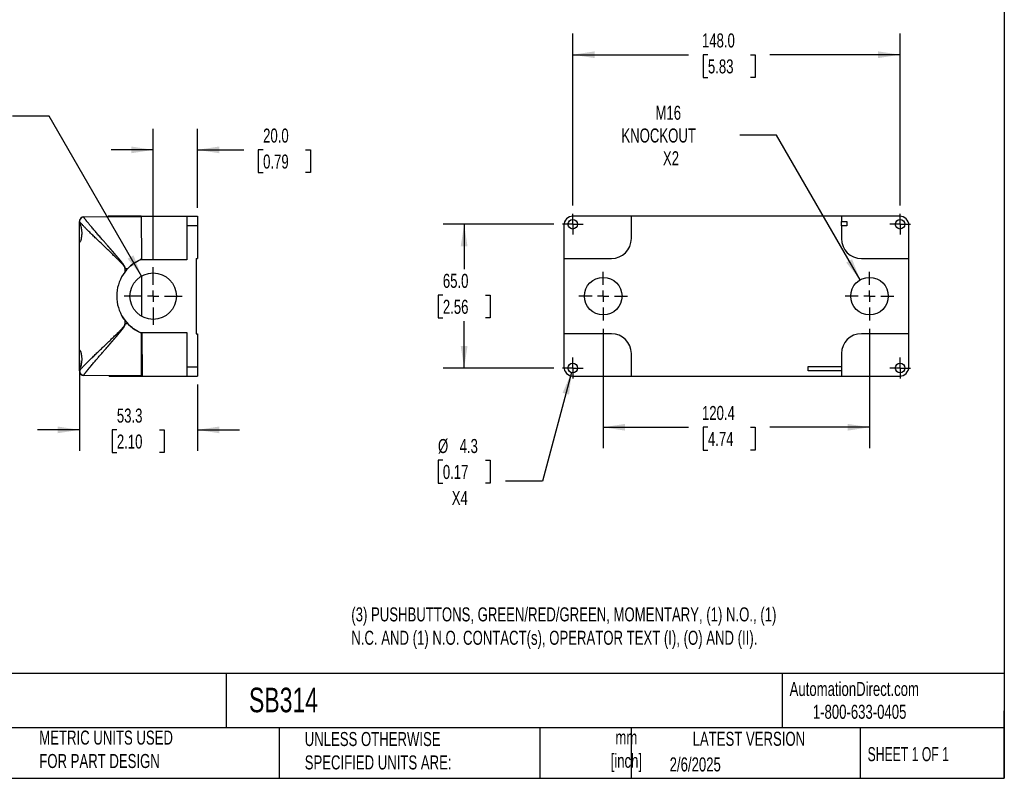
# Model space of a CAD drawing. Header units: millimetres. Extents: x 19 to 819, y 19 to 629.
# Tile 3 of 4: x 374 to 819, y 19 to 362. Entities that reach past the tile are written whole.
import ezdxf

# ---------------------------------------------------------------- set-up
doc = ezdxf.new("R2010")
doc.units = ezdxf.units.MM
doc.header["$LTSCALE"] = 3
doc.linetypes.add('SLD-Center', pattern=[19.05, 15.24, -1.27, 1.27, -1.27])
doc.linetypes.add('SLD-Solid', pattern=[0])
doc.layers.add('CENTER', color=40, linetype='SLD-Center')
doc.layers.add('DIMENSIONS', color=140, linetype='SLD-Solid', lineweight=25)
doc.layers.add('TEXT', color=140, linetype='SLD-Solid', lineweight=25)
doc.styles.add('SLDTEXTSTYLE0', font='TXT', dxfattribs={"width": 0.7})
doc.styles.add('SLDTEXTSTYLE1', font='TXT', dxfattribs={"width": 0.65})
doc.dimstyles.new('SLDDIMSTYLE0', dxfattribs={"dimtxt": 6.474023, "dimasz": 9.906, "dimexe": 0, "dimexo": 0.0625, "dimgap": 1.618506, "dimtad": 0, "dimtih": 1, "dimtoh": 1, "dimrnd": 1e-09, "dimzin": 12, "dimdsep": 46, "dimtxsty": 'SLDTEXTSTYLE0', "dimsah": 1, "dimcen": 0.09, "dimadec": 0, "dimazin": 3, "dimtfac": 1, "dimtofl": 0, "dimtmove": 0, "dimatfit": 3, "dimfxl": 0, "dimfrac": 2, "dimtolj": 1, "dimtzin": 12, "dimarcsym": 0})
doc.dimstyles.new('SLDDIMSTYLE1', dxfattribs={"dimtxt": 6.474023, "dimasz": 9.906, "dimexe": 0, "dimexo": 0.0625, "dimgap": 1.618506, "dimtad": 0, "dimtih": 1, "dimtoh": 1, "dimrnd": 1e-09, "dimzin": 4, "dimdsep": 46, "dimtxsty": 'SLDTEXTSTYLE0', "dimsah": 1, "dimcen": 0.09, "dimadec": 0, "dimazin": 1, "dimtfac": 1, "dimtofl": 0, "dimtmove": 0, "dimatfit": 3, "dimfxl": 0, "dimfrac": 2, "dimtolj": 1, "dimtzin": 12, "dimarcsym": 0})
doc.dimstyles.new('SLDDIMSTYLE3', dxfattribs={"dimtxt": 6.474023, "dimasz": 9.906, "dimexe": 0, "dimexo": 0.0625, "dimgap": 1.618506, "dimtad": 0, "dimtih": 1, "dimtoh": 1, "dimrnd": 1e-09, "dimzin": 12, "dimdsep": 46, "dimtxsty": 'SLDTEXTSTYLE0', "dimsah": 1, "dimcen": 0.09, "dimadec": 0, "dimazin": 3, "dimtfac": 1, "dimtmove": 0, "dimatfit": 0, "dimfxl": 0, "dimfrac": 2, "dimtolj": 1, "dimtzin": 12, "dimarcsym": 0})
doc.dimstyles.new('SLDDIMSTYLE4', dxfattribs={"dimtxt": 6.474023, "dimasz": 9.906, "dimexe": 0, "dimexo": 0.0625, "dimgap": 1.618506, "dimtad": 0, "dimtih": 1, "dimtoh": 1, "dimrnd": 1e-09, "dimzin": 4, "dimdsep": 46, "dimtxsty": 'SLDTEXTSTYLE0', "dimsah": 1, "dimcen": 0.09, "dimadec": 0, "dimazin": 1, "dimtfac": 1, "dimtmove": 0, "dimatfit": 0, "dimfxl": 0, "dimfrac": 2, "dimtolj": 1, "dimtzin": 12, "dimarcsym": 0})
doc.dimstyles.new('SLDDIMSTYLE5', dxfattribs={"dimtxt": 6.474023, "dimasz": 9.906, "dimexe": 0, "dimexo": 0.0625, "dimgap": 1.618506, "dimtad": 0, "dimtih": 1, "dimtoh": 1, "dimrnd": 1e-09, "dimzin": 12, "dimdsep": 46, "dimtxsty": 'SLDTEXTSTYLE0', "dimsah": 1, "dimcen": 0, "dimadec": 0, "dimazin": 3, "dimtfac": 1, "dimtofl": 0, "dimtmove": 0, "dimatfit": 3, "dimfxl": 0, "dimfrac": 2, "dimtolj": 1, "dimtzin": 12, "dimarcsym": 0})
doc.dimstyles.new('SLDDIMSTYLE6', dxfattribs={"dimtxt": 6.474023, "dimasz": 9.906, "dimexe": 0, "dimexo": 0.0625, "dimgap": 1.618506, "dimtad": 0, "dimtih": 1, "dimtoh": 1, "dimrnd": 1e-09, "dimzin": 12, "dimdsep": 46, "dimtxsty": 'SLDTEXTSTYLE0', "dimsah": 1, "dimcen": 0, "dimadec": 0, "dimazin": 3, "dimtfac": 1, "dimtofl": 0, "dimtmove": 0, "dimatfit": 3, "dimfxl": 0, "dimfrac": 2, "dimtolj": 1, "dimtzin": 12, "dimarcsym": 0})

# ---------------------------------------------------------------- blocks, each defined once
blk = doc.blocks.new('_D_5')
at = {"layer": 'DIMENSIONS'}
for p, q in [((401.01, 207.97), (401.01, 167.1)), ((454.31, 197.14), (454.31, 167.1)), ((401.01, 176.62), (381.96, 176.62)), ((417.89, 176.62), (415.72, 176.62)), ((415.72, 176.62), (415.72, 166.33)), ((437.13, 176.62), (439.31, 176.62)), ((439.31, 176.62), (439.31, 166.33)), ((454.31, 176.62), (473.36, 176.62)), ((415.72, 166.33), (417.89, 166.33)), ((439.31, 166.33), (437.13, 166.33))]:
    blk.add_line(p, q, dxfattribs=at)
for points in [[(401.01, 176.62), (391.1, 178.14), (391.1, 175.1)], [(454.31, 176.62), (464.21, 175.1), (464.21, 178.14)]]:
    blk.add_solid(points, dxfattribs=at)
at = {"layer": 'DIMENSIONS', "char_height": 6.35, "attachment_point": 1, "style": 'SLDTEXTSTYLE0'}
for s, insert in [('53.3', (417.89, 186.26)), ('2.10', (417.89, 174.52))]:
    blk.add_mtext(s, dxfattribs=dict(at, insert=insert))
blk = doc.blocks.new('_D_6')
at = {"layer": 'DIMENSIONS'}
for p, q in [((434.31, 253.95), (434.31, 312.77)), ((454.31, 277.06), (454.31, 312.77)), ((434.31, 303.25), (415.26, 303.25)), ((454.31, 303.25), (475.24, 303.25)), ((484.02, 303.25), (481.84, 303.25)), ((481.84, 303.25), (481.84, 292.96)), ((503.25, 303.25), (505.43, 303.25)), ((505.43, 303.25), (505.43, 292.96)), ((481.84, 292.96), (484.02, 292.96)), ((505.43, 292.96), (503.25, 292.96))]:
    blk.add_line(p, q, dxfattribs=at)
for points in [[(434.31, 303.25), (424.4, 304.77), (424.4, 301.72)], [(454.31, 303.25), (464.21, 301.72), (464.21, 304.77)]]:
    blk.add_solid(points, dxfattribs=at)
at = {"layer": 'DIMENSIONS', "char_height": 6.35, "attachment_point": 1, "style": 'SLDTEXTSTYLE0'}
for s, insert in [('20.0', (484.02, 312.88)), ('0.79', (484.02, 301.14))]:
    blk.add_mtext(s, dxfattribs=dict(at, insert=insert))
blk = doc.blocks.new('_D_7')
at = {"layer": 'DIMENSIONS'}
for p, q in [((387.3, 318.52), (370.63, 318.52)), ((429.06, 246.19), (387.3, 318.52))]:
    blk.add_line(p, q, dxfattribs=at)
blk.add_solid([(429.06, 246.19), (425.42, 255.53), (422.78, 254.01)], dxfattribs=at)
at = {"layer": 'DIMENSIONS', "char_height": 6.35, "attachment_point": 1, "style": 'SLDTEXTSTYLE0'}
for s, insert in [('M20-M25', (314.58, 326.71)), ('KNOCKOUT X6', (302.97, 316.42))]:
    blk.add_mtext(s, dxfattribs=dict(at, insert=insert))
blk = doc.blocks.new('SW_CENTERMARKSYMBOL_5')
at = {"layer": 'CENTER', "color": 0}
for p, q in [((0, 5.08), (0, 13.04)), ((-5.08, 0), (-13.04, 0)), ((0, 0), (-2.54, 0)), ((0, 0), (0, 2.54)), ((0, 0), (0, -2.54)), ((0, 0), (2.54, 0)), ((5.08, 0), (13.04, 0)), ((0, -5.08), (0, -13.04))]:
    blk.add_line(p, q, dxfattribs=at)
blk = doc.blocks.new('_D_10')
at = {"layer": 'DIMENSIONS'}
for p, q in [((637.81, 222.25), (637.81, 168.28)), ((758.21, 222.25), (758.21, 168.28)), ((637.81, 177.8), (676.36, 177.8)), ((685.14, 177.8), (682.96, 177.8)), ((682.96, 177.8), (682.96, 167.52)), ((704.37, 177.8), (706.55, 177.8)), ((706.55, 177.8), (706.55, 167.52)), ((758.21, 177.8), (713.15, 177.8)), ((682.96, 167.52), (685.14, 167.52)), ((706.55, 167.52), (704.37, 167.52))]:
    blk.add_line(p, q, dxfattribs=at)
for points in [[(637.81, 177.8), (647.72, 176.28), (647.72, 179.33)], [(758.21, 177.8), (748.3, 179.33), (748.3, 176.28)]]:
    blk.add_solid(points, dxfattribs=at)
at = {"layer": 'DIMENSIONS', "char_height": 6.35, "attachment_point": 1, "style": 'SLDTEXTSTYLE0'}
for s, insert in [('120.4', (682.44, 187.44)), ('4.74', (685.14, 175.7))]:
    blk.add_mtext(s, dxfattribs=dict(at, insert=insert))
blk = doc.blocks.new('_D_11')
at = {"layer": 'DIMENSIONS'}
for p, q in [((615.51, 269.6), (565.38, 269.6)), ((574.91, 269.6), (574.91, 249.3)), ((565.29, 237.56), (563.11, 237.56)), ((563.11, 237.56), (563.11, 227.27)), ((584.53, 237.56), (586.7, 237.56)), ((586.7, 237.56), (586.7, 227.27)), ((563.11, 227.27), (565.29, 227.27)), ((586.7, 227.27), (584.53, 227.27)), ((574.91, 204.6), (574.91, 225.82)), ((615.51, 204.6), (565.38, 204.6))]:
    blk.add_line(p, q, dxfattribs=at)
for points in [[(574.91, 269.6), (573.38, 259.69), (576.43, 259.69)], [(574.91, 204.6), (576.43, 214.51), (573.38, 214.51)]]:
    blk.add_solid(points, dxfattribs=at)
at = {"layer": 'DIMENSIONS', "char_height": 6.35, "attachment_point": 1, "style": 'SLDTEXTSTYLE0'}
for s, insert in [('65.0', (565.29, 247.19)), ('2.56', (565.29, 235.45))]:
    blk.add_mtext(s, dxfattribs=dict(at, insert=insert))
blk = doc.blocks.new('_D_12')
at = {"layer": 'DIMENSIONS'}
for p, q in [((624.01, 278.1), (624.01, 355.8)), ((772.01, 278.1), (772.01, 355.8)), ((624.01, 346.28), (676.36, 346.28)), ((685.14, 346.28), (682.96, 346.28)), ((682.96, 346.28), (682.96, 335.99)), ((704.37, 346.28), (706.55, 346.28)), ((706.55, 346.28), (706.55, 335.99)), ((772.01, 346.28), (713.15, 346.28)), ((682.96, 335.99), (685.14, 335.99)), ((706.55, 335.99), (704.37, 335.99))]:
    blk.add_line(p, q, dxfattribs=at)
for points in [[(624.01, 346.28), (633.92, 344.75), (633.92, 347.8)], [(772.01, 346.28), (762.1, 347.8), (762.1, 344.75)]]:
    blk.add_solid(points, dxfattribs=at)
at = {"layer": 'DIMENSIONS', "char_height": 6.35, "attachment_point": 1, "style": 'SLDTEXTSTYLE0'}
for s, insert in [('148.0', (682.44, 355.91)), ('5.83', (685.14, 344.17))]:
    blk.add_mtext(s, dxfattribs=dict(at, insert=insert))
blk = doc.blocks.new('_D_13')
at = {"layer": 'DIMENSIONS'}
for p, q in [((623.45, 202.52), (610.3, 153.45)), ((565.29, 162.85), (563.11, 162.85)), ((563.11, 162.85), (563.11, 152.56)), ((584.53, 162.85), (586.7, 162.85)), ((586.7, 162.85), (586.7, 152.56)), ((563.11, 152.56), (565.29, 152.56)), ((586.7, 152.56), (584.53, 152.56)), ((610.3, 153.45), (593.64, 153.45))]:
    blk.add_line(p, q, dxfattribs=at)
blk.add_solid([(623.45, 202.52), (619.42, 193.35), (622.36, 192.56)], dxfattribs=at)
at = {"layer": 'DIMENSIONS', "char_height": 6.35, "attachment_point": 1, "style": 'SLDTEXTSTYLE0'}
for s, insert in [('%%c', (563.09, 172.49)), ('4.3', (572.87, 172.49)), ('0.17', (565.29, 160.75)), ('X4', (569.31, 149.01))]:
    blk.add_mtext(s, dxfattribs=dict(at, insert=insert))
blk = doc.blocks.new('_D_14')
at = {"layer": 'DIMENSIONS'}
for p, q in [((716.19, 309.88), (699.52, 309.88)), ((753.96, 244.46), (716.19, 309.88))]:
    blk.add_line(p, q, dxfattribs=at)
blk.add_solid([(753.96, 244.46), (750.33, 253.8), (747.69, 252.28)], dxfattribs=at)
at = {"layer": 'DIMENSIONS', "char_height": 6.35, "attachment_point": 1, "style": 'SLDTEXTSTYLE0'}
for s, insert in [('M16', (661.43, 323.21)), ('KNOCKOUT', (646.02, 312.92)), ('X2', (664.8, 302.63))]:
    blk.add_mtext(s, dxfattribs=dict(at, insert=insert))
blk = doc.blocks.new('SW_CENTERMARKSYMBOL_8')
at = {"layer": 'CENTER', "color": 0}
for p, q in [((0, 5.08), (0, 11.04)), ((-5.08, 0), (-11.04, 0)), ((0, 0), (-2.54, 0)), ((0, 0), (0, 2.54)), ((0, 0), (0, -2.54)), ((0, 0), (2.54, 0)), ((5.08, 0), (11.04, 0)), ((0, -5.08), (0, -11.04))]:
    blk.add_line(p, q, dxfattribs=at)
blk = doc.blocks.new('SW_CENTERMARKSYMBOL_9')
at = {"layer": 'CENTER', "color": 0}
for p, q in [((0, 5.08), (0, 11.04)), ((-5.08, 0), (-11.04, 0)), ((0, 0), (-2.54, 0)), ((0, 0), (0, 2.54)), ((0, 0), (0, -2.54)), ((0, 0), (2.54, 0)), ((5.08, 0), (11.04, 0)), ((0, -5.08), (0, -11.04))]:
    blk.add_line(p, q, dxfattribs=at)
blk = doc.blocks.new('SW_CENTERMARKSYMBOL_10')
at = {"layer": 'CENTER', "color": 0}
for p, q in [((0, 2.54), (0, 4.69)), ((-2.54, 0), (-4.69, 0)), ((0, 0), (-2.54, 0)), ((0, 0), (0, 2.54)), ((0, 0), (0, -2.54)), ((0, 0), (2.54, 0)), ((2.54, 0), (4.69, 0)), ((0, -2.54), (0, -4.69))]:
    blk.add_line(p, q, dxfattribs=at)
blk = doc.blocks.new('SW_CENTERMARKSYMBOL_11')
at = {"layer": 'CENTER', "color": 0}
for p, q in [((0, 2.54), (0, 4.69)), ((-2.54, 0), (-4.69, 0)), ((0, 0), (-2.54, 0)), ((0, 0), (0, 2.54)), ((0, 0), (0, -2.54)), ((0, 0), (2.54, 0)), ((2.54, 0), (4.69, 0)), ((0, -2.54), (0, -4.69))]:
    blk.add_line(p, q, dxfattribs=at)
blk = doc.blocks.new('SW_CENTERMARKSYMBOL_12')
at = {"layer": 'CENTER', "color": 0}
for p, q in [((0, 2.54), (0, 4.69)), ((-2.54, 0), (-4.69, 0)), ((0, 0), (-2.54, 0)), ((0, 0), (0, 2.54)), ((0, 0), (0, -2.54)), ((0, 0), (2.54, 0)), ((2.54, 0), (4.69, 0)), ((0, -2.54), (0, -4.69))]:
    blk.add_line(p, q, dxfattribs=at)
blk = doc.blocks.new('SW_CENTERMARKSYMBOL_13')
at = {"layer": 'CENTER', "color": 0}
for p, q in [((0, 2.54), (0, 4.69)), ((-2.54, 0), (-4.69, 0)), ((0, 0), (-2.54, 0)), ((0, 0), (0, 2.54)), ((0, 0), (0, -2.54)), ((0, 0), (2.54, 0)), ((2.54, 0), (4.69, 0)), ((0, -2.54), (0, -4.69))]:
    blk.add_line(p, q, dxfattribs=at)

msp = doc.modelspace()

# ---------------------------------------------------------------- linework, layer by layer
for p, q in [((402.995, 272.948), (428.87, 273.098)), ((402.995, 272.89), (402.995, 272.948)), ((428.417, 273.096), (428.416, 273.219)), ((428.869, 273.219), (449.506, 273.219)), ((428.869, 273.219), (428.984, 253.538)), ((449.506, 273.246), (449.506, 269.046)), ((449.506, 273.246), (454.306, 273.246)), ((454.306, 273.246), (454.306, 269.046)), ((650.51, 273.246), (624.21, 273.246)), ((650.51, 263.099), (650.51, 273.246)), ((745.51, 273.244), (650.51, 273.244)), ((771.81, 273.246), (745.51, 273.246)), ((745.51, 273.246), (745.51, 270.849)), ((401.006, 268.785), (401.006, 270.895)), ((401.006, 262.414), (401.006, 268.785)), ((449.506, 269.046), (454.306, 269.046)), ((449.506, 269.046), (449.506, 253.538)), ((454.306, 269.046), (454.306, 254.099)), ((620.01, 269.046), (620.01, 254.099)), ((745.51, 270.849), (748.01, 270.849)), ((745.51, 268.849), (745.51, 270.849)), ((745.51, 268.849), (745.51, 263.099)), ((748.01, 268.849), (745.51, 268.849)), ((748.01, 270.849), (748.01, 268.849)), ((776.01, 254.099), (776.01, 269.046)), ((401.006, 211.785), (401.006, 262.414)), ((453.806, 254.099), (454.306, 254.099)), ((453.806, 254.099), (453.806, 220.099)), ((620.01, 254.099), (641.51, 254.099)), ((620.01, 254.099), (620.01, 220.099)), ((754.51, 254.099), (776.01, 254.099)), ((776.01, 220.099), (776.01, 254.099)), ((421.573, 248.117), (421.573, 249.599)), ((421.691, 249.599), (421.573, 249.599)), ((421.691, 249.599), (422.855, 249.599)), ((421.691, 248.269), (421.691, 249.599)), ((449.506, 253.538), (428.473, 253.538)), ((429.006, 246.163), (429.006, 228.035)), ((421.573, 224.599), (421.573, 226.081)), ((421.573, 224.599), (421.691, 224.599)), ((421.691, 224.599), (421.691, 225.93)), ((422.855, 224.599), (421.691, 224.599)), ((428.473, 220.661), (449.506, 220.661)), ((429.006, 219.839), (429.006, 220.661)), ((429.006, 201.099), (429.006, 219.839)), ((429.175, 220.661), (429.289, 200.98)), ((449.506, 220.661), (449.506, 205.152)), ((453.806, 220.099), (454.306, 220.099)), ((454.306, 220.099), (454.306, 205.152)), ((620.01, 220.099), (620.01, 205.152)), ((641.51, 220.099), (620.01, 220.099)), ((776.01, 220.099), (754.51, 220.099)), ((776.01, 205.152), (776.01, 220.099)), ((429.208, 214.954), (429.006, 214.442)), ((401.006, 205.414), (401.006, 211.785)), ((650.51, 200.952), (650.51, 211.099)), ((745.51, 211.099), (745.51, 200.952)), ((401.006, 203.303), (401.006, 205.414)), ((449.506, 205.152), (449.506, 200.952)), ((449.506, 205.152), (454.306, 205.152)), ((454.306, 205.152), (454.306, 200.952)), ((730.513, 205.346), (745.51, 205.346)), ((730.513, 203.352), (730.513, 205.346)), ((401.006, 203.303), (401.082, 202.925)), ((401.161, 203.605), (401.046, 202.917)), ((401.105, 203.269), (401.063, 203.019)), ((402.995, 201.251), (402.995, 201.308)), ((429.006, 201.099), (402.995, 201.251)), ((414.426, 200.98), (414.424, 201.184)), ((428.836, 200.98), (428.836, 201.1)), ((429.289, 200.98), (449.506, 200.98)), ((449.506, 200.952), (454.306, 200.952)), ((624.21, 200.952), (650.51, 200.952)), ((650.51, 200.955), (745.51, 200.955)), ((745.51, 203.352), (730.513, 203.352)), ((745.51, 200.952), (771.81, 200.952))]:
    msp.add_line(p, q)
for centre, radius in [((624.01, 269.599), 2.15), ((772.01, 269.599), 2.15), ((434.306, 237.099), 10.5), ((637.81, 237.099), 8.5), ((758.21, 237.099), 8.5), ((624.01, 204.599), 2.15), ((772.01, 204.599), 2.15)]:
    msp.add_circle(centre, radius)
for centre, radius, start, end in [((403.006, 270.948), 2, 90.33333, 180), ((641.51, 263.099), 9, 270, 0), ((754.51, 263.099), 9, 180, 270), ((435.806, 237.099), 18, 114.04208, 245.95792), ((641.51, 211.099), 9, 0, 90), ((754.51, 211.099), 9, 90, 180), ((403.006, 203.251), 2, 180, 269.66667)]:
    msp.add_arc(centre, radius, start, end)
for centre, major_axis, start_param, end_param in [((624.21, 269.046), (0, -4.2), 3.1415927, 4.712389), ((771.81, 269.046), (0, 4.2), 4.712389, 6.2831853), ((624.21, 205.152), (0, 4.2), 1.5707963, 3.1415927), ((771.81, 205.152), (0, -4.2), 0, 1.5707963)]:
    msp.add_ellipse(centre, major_axis=major_axis, ratio=0.9999831, start_param=start_param, end_param=end_param)
for points, knots in [([(402.995, 272.89), (402.548, 272.888), (401.505, 272.52), (401.006, 271.49), (401.006, 270.895)], [0, 0, 0, 0, 0.4285714, 1, 1, 1, 1]), ([(421.691, 249.599), (421.69, 249.638), (421.689, 249.715), (421.674, 249.83), (421.653, 249.944), (421.625, 250.055), (421.59, 250.165), (421.55, 250.273), (421.506, 250.379), (421.458, 250.483), (421.407, 250.585), (421.353, 250.685), (421.296, 250.783), (421.238, 250.881), (421.178, 250.977), (421.117, 251.072), (421.055, 251.166), (420.992, 251.26), (420.928, 251.352), (420.864, 251.444), (420.798, 251.536), (420.732, 251.626), (420.665, 251.717), (420.598, 251.806), (420.53, 251.896), (420.462, 251.985), (420.394, 252.073), (420.325, 252.161), (420.256, 252.249), (420.187, 252.337), (420.117, 252.425), (420.048, 252.512), (419.978, 252.599), (419.908, 252.686), (419.838, 252.773), (419.768, 252.859), (419.697, 252.946), (419.627, 253.032), (419.556, 253.118), (419.485, 253.203), (419.414, 253.289), (419.343, 253.375), (419.272, 253.46), (419.201, 253.545), (419.13, 253.63), (419.058, 253.715), (418.987, 253.8), (418.916, 253.885), (418.844, 253.97), (418.773, 254.054), (418.701, 254.139), (418.63, 254.223), (418.558, 254.307), (418.486, 254.392), (418.415, 254.476), (418.343, 254.56), (418.272, 254.644), (418.2, 254.728), (418.129, 254.812), (418.057, 254.896), (417.986, 254.98), (417.914, 255.064), (417.843, 255.147), (417.771, 255.231), (417.7, 255.315), (417.629, 255.398), (417.557, 255.482), (417.486, 255.565), (417.414, 255.648), (417.343, 255.732), (417.272, 255.815), (417.2, 255.898), (417.129, 255.981), (417.058, 256.064), (416.987, 256.147), (416.916, 256.23), (416.844, 256.313), (416.773, 256.396), (416.702, 256.478), (416.631, 256.561), (416.56, 256.643), (416.489, 256.726), (416.418, 256.808), (416.347, 256.891), (416.276, 256.973), (416.205, 257.055), (416.134, 257.137), (416.064, 257.219), (415.993, 257.301), (415.922, 257.383), (415.851, 257.465), (415.781, 257.546), (415.71, 257.628), (415.64, 257.71), (415.569, 257.791), (415.499, 257.872), (415.428, 257.954), (415.358, 258.035), (415.288, 258.116), (415.217, 258.197), (415.147, 258.278), (415.077, 258.359), (415.007, 258.44), (414.937, 258.521), (414.867, 258.602), (414.797, 258.682), (414.727, 258.763), (414.657, 258.843), (414.587, 258.923), (414.517, 259.004), (414.448, 259.084), (414.378, 259.164), (414.309, 259.244), (414.239, 259.324), (414.17, 259.404), (414.1, 259.484), (414.031, 259.563), (413.962, 259.643), (413.893, 259.722), (413.824, 259.802), (413.435, 260.248), (412.732, 261.055), (411.865, 262.054), (410.883, 263.185), (409.791, 264.445), (408.459, 265.993), (407.384, 267.255), (406.558, 268.233), (405.987, 268.915), (405.477, 269.528), (405.069, 270.024), (404.741, 270.425), (404.478, 270.752), (404.232, 271.06), (404.006, 271.348), (403.8, 271.615), (403.615, 271.861), (403.453, 272.083), (403.315, 272.281), (403.2, 272.455), (403.109, 272.605), (403.044, 272.728), (403.003, 272.826), (402.997, 272.869), (402.995, 272.89)], [0, 0, 0, 0, 0.0028574, 0.0057044, 0.0085483, 0.0113923, 0.0142356, 0.0170742, 0.0199021, 0.0227188, 0.0255278, 0.0283315, 0.0311313, 0.0339277, 0.0367204, 0.0395091, 0.0422942, 0.0450763, 0.0478559, 0.0506334, 0.0534091, 0.0561832, 0.0589561, 0.0617278, 0.0644985, 0.0672683, 0.0700373, 0.0728055, 0.0755729, 0.0783396, 0.0811056, 0.083871, 0.0866358, 0.0894001, 0.0921638, 0.0949272, 0.0976901, 0.1004526, 0.1032148, 0.1059767, 0.1087383, 0.1114996, 0.1142607, 0.1170216, 0.1197823, 0.1225428, 0.1253033, 0.1280636, 0.1308238, 0.1335839, 0.136344, 0.139104, 0.141864, 0.144624, 0.147384, 0.150144, 0.152904, 0.1556639, 0.1584239, 0.1611838, 0.1639438, 0.1667037, 0.1694637, 0.1722236, 0.1749835, 0.1777434, 0.1805033, 0.1832632, 0.1860231, 0.1887829, 0.1915428, 0.1943027, 0.1970626, 0.1998224, 0.2025823, 0.2053422, 0.2081021, 0.210862, 0.2136219, 0.2163818, 0.2191417, 0.2219017, 0.2246616, 0.2274216, 0.2301817, 0.2329417, 0.2357018, 0.2384619, 0.2412221, 0.2439823, 0.2467426, 0.2495029, 0.2522632, 0.2550237, 0.2577842, 0.2605447, 0.2633054, 0.2660661, 0.2688269, 0.2715878, 0.2743488, 0.2771099, 0.2798711, 0.2826325, 0.2853939, 0.2881555, 0.2909172, 0.2936791, 0.2964411, 0.2992032, 0.3019656, 0.3047281, 0.3074907, 0.3102536, 0.3130166, 0.3157799, 0.3185433, 0.321307, 0.3240709, 0.326835, 0.3295994, 0.3707641, 0.4120206, 0.4371288, 0.4948213, 0.5539165, 0.6195126, 0.6531841, 0.6853399, 0.7160074, 0.745186, 0.7646656, 0.7841719, 0.8036997, 0.8232467, 0.8428138, 0.8624055, 0.8820227, 0.9016594, 0.9213101, 0.9409708, 0.9606392, 0.980315, 1, 1, 1, 1]), ([(414.006, 273.012), (414.006, 273.012), (414.006, 273.047), (414.006, 273.126), (414.006, 273.171), (414.006, 273.219)], [0, 0, 0, 0, 0.5, 0.5, 1, 1, 1, 1]), ([(428.416, 273.219), (427.374, 273.219), (426.367, 273.219), (424.424, 273.219), (423.496, 273.219), (422.177, 273.219), (421.749, 273.219), (420.924, 273.219), (420.526, 273.219), (419.758, 273.219), (419.389, 273.219), (418.684, 273.219), (418.348, 273.219), (417.391, 273.219), (416.819, 273.219), (415.83, 273.219), (415.409, 273.219), (414.729, 273.219), (414.468, 273.219), (414.113, 273.219), (414.018, 273.219), (414.006, 273.219)], [0, 0, 0, 0, 0.125, 0.125, 0.25, 0.25, 0.3125, 0.3125, 0.375, 0.375, 0.4375, 0.4375, 0.5, 0.5, 0.625, 0.625, 0.75, 0.75, 0.875, 0.875, 1, 1, 1, 1]), ([(428.869, 273.219), (428.816, 273.219), (428.75, 273.219), (428.595, 273.219), (428.51, 273.219), (428.416, 273.219)], [0, 0, 0, 0, 0.5, 0.5, 1, 1, 1, 1]), ([(421.573, 249.599), (421.572, 249.63), (421.57, 249.691), (421.558, 249.784), (421.539, 249.879), (421.512, 249.976), (421.478, 250.075), (421.414, 250.228), (421.302, 250.439), (421.087, 250.764), (420.767, 251.171), (420.339, 251.658), (419.835, 252.194), (419.26, 252.784), (418.566, 253.475), (417.76, 254.265), (416.59, 255.404), (414.484, 257.438), (411.625, 260.166), (408.921, 262.753), (406.979, 264.632), (405.573, 266.004), (404.314, 267.242), (403.185, 268.372), (402.261, 269.328), (401.721, 269.916), (401.441, 270.24), (401.307, 270.403), (401.197, 270.544), (401.112, 270.664), (401.051, 270.763), (401.013, 270.842), (401.009, 270.878), (401.006, 270.895)], [0, 0, 0, 0, 0.0022416, 0.0045504, 0.0069404, 0.0094243, 0.0120135, 0.0147181, 0.0217022, 0.0297214, 0.0435557, 0.0601458, 0.0778971, 0.0983518, 0.1215173, 0.1511616, 0.1830887, 0.2447266, 0.3743292, 0.4925727, 0.5570527, 0.6176714, 0.6821659, 0.7437316, 0.8089919, 0.871321, 0.8900455, 0.9086331, 0.9270973, 0.945452, 0.9637111, 0.981889, 1, 1, 1, 1]), ([(401.006, 268.785), (401.006, 269.022), (401.013, 269.211), (401.036, 269.425), (401.047, 269.484), (401.072, 269.575), (401.087, 269.607), (401.123, 269.646), (401.144, 269.652), (401.19, 269.638), (401.215, 269.618), (401.296, 269.519), (401.36, 269.4), (401.459, 269.154), (401.493, 269.06), (401.562, 268.851), (401.597, 268.735), (401.698, 268.36), (401.762, 268.075), (401.875, 267.433), (401.921, 267.09), (401.969, 266.545), (401.981, 266.356), (401.998, 265.981), (402.002, 265.792), (402.002, 265.414), (401.998, 265.223), (401.982, 264.845), (401.969, 264.66), (401.922, 264.116), (401.875, 263.765), (401.791, 263.289), (401.761, 263.138), (401.698, 262.85), (401.664, 262.714), (401.563, 262.339), (401.493, 262.129), (401.359, 261.798), (401.297, 261.682), (401.215, 261.581), (401.19, 261.561), (401.144, 261.546), (401.124, 261.552), (401.088, 261.591), (401.072, 261.623), (401.047, 261.714), (401.036, 261.773), (401.013, 261.984), (401.006, 262.177), (401.006, 262.414)], [0, 0, 0, 0, 0.0625, 0.0625, 0.09375, 0.09375, 0.125, 0.125, 0.15625, 0.15625, 0.1875, 0.1875, 0.25, 0.25, 0.28125, 0.28125, 0.3125, 0.3125, 0.375, 0.375, 0.4375, 0.4375, 0.46875, 0.46875, 0.5, 0.5, 0.53125, 0.53125, 0.5625, 0.5625, 0.625, 0.625, 0.65625, 0.65625, 0.6875, 0.6875, 0.75, 0.75, 0.8125, 0.8125, 0.84375, 0.84375, 0.875, 0.875, 0.90625, 0.90625, 0.9375, 0.9375, 1, 1, 1, 1]), ([(428.98, 254.204), (428.974, 254.155), (428.955, 254.004), (428.815, 253.782), (428.632, 253.616), (428.507, 253.554), (428.473, 253.538)], [0, 0, 0, 0, 0.1707538, 0.5238187, 0.8723879, 1, 1, 1, 1]), ([(422.855, 249.599), (423.665, 250.439), (424.54, 251.184), (426.413, 252.496), (427.41, 253.064), (428.473, 253.538)], [0, 0, 0, 0, 0.5, 0.5, 1, 1, 1, 1]), ([(421.573, 226.081), (421.165, 226.619), (420.68, 227.258), (420.31, 227.966), (420.252, 228.078)], [0, 0, 0, 0, 0.8417848, 1, 1, 1, 1]), ([(401.175, 203.614), (401.204, 203.657), (401.294, 203.79), (401.553, 204.092), (401.904, 204.483), (402.282, 204.887), (402.724, 205.349), (403.215, 205.851), (403.749, 206.39), (404.319, 206.959), (404.944, 207.577), (405.599, 208.221), (406.278, 208.884), (406.978, 209.563), (407.723, 210.285), (408.733, 211.257), (410.057, 212.529), (411.679, 214.083), (413.382, 215.716), (414.763, 217.038), (415.826, 218.059), (416.532, 218.739), (417.243, 219.427), (417.945, 220.111), (418.572, 220.728), (419.113, 221.267), (419.566, 221.727), (419.973, 222.151), (420.332, 222.536), (420.642, 222.885), (420.903, 223.2), (421.124, 223.49), (421.302, 223.759), (421.445, 224.031), (421.55, 224.307), (421.565, 224.506), (421.573, 224.599)], [0, 0, 0, 0, 0.0221612, 0.0687096, 0.1017579, 0.13545, 0.1698438, 0.2049934, 0.237457, 0.2707497, 0.304904, 0.3399496, 0.3720047, 0.404963, 0.4388402, 0.4736512, 0.53812, 0.6064532, 0.6705885, 0.7386407, 0.7650003, 0.7913248, 0.8183707, 0.8450388, 0.870209, 0.8889271, 0.9060907, 0.9217028, 0.9357671, 0.9479265, 0.9587542, 0.9682677, 0.9768305, 0.9842957, 0.9925983, 1, 1, 1, 1]), ([(402.995, 201.308), (402.996, 201.319), (402.997, 201.339), (403.008, 201.379), (403.025, 201.425), (403.049, 201.477), (403.078, 201.535), (403.113, 201.597), (403.153, 201.664), (403.197, 201.736), (403.246, 201.812), (403.299, 201.892), (403.356, 201.975), (403.416, 202.061), (403.48, 202.149), (403.546, 202.241), (403.615, 202.335), (403.686, 202.43), (403.759, 202.527), (403.834, 202.626), (403.911, 202.726), (403.989, 202.827), (404.068, 202.929), (404.148, 203.031), (404.228, 203.133), (404.309, 203.236), (404.391, 203.338), (404.472, 203.44), (404.554, 203.542), (404.635, 203.642), (404.716, 203.742), (404.796, 203.841), (404.876, 203.939), (404.955, 204.036), (405.033, 204.131), (405.109, 204.225), (405.185, 204.317), (405.259, 204.408), (405.332, 204.496), (405.404, 204.583), (405.474, 204.667), (405.542, 204.749), (405.608, 204.829), (405.673, 204.907), (405.736, 204.982), (405.796, 205.055), (405.855, 205.126), (405.911, 205.193), (405.966, 205.259), (406.018, 205.321), (406.068, 205.381), (406.116, 205.437), (406.161, 205.491), (406.204, 205.542), (406.244, 205.59), (406.282, 205.636), (406.317, 205.678), (406.35, 205.717), (406.38, 205.753), (406.601, 206.015), (407.026, 206.518), (407.683, 207.291), (408.368, 208.093), (409.197, 209.058), (410.183, 210.202), (411.236, 211.422), (412.422, 212.789), (413.24, 213.73), (413.769, 214.339), (413.786, 214.358), (413.804, 214.379), (413.823, 214.401), (413.843, 214.424), (413.865, 214.449), (413.887, 214.475), (413.911, 214.502), (413.935, 214.53), (413.961, 214.56), (413.988, 214.591), (414.016, 214.624), (414.046, 214.657), (414.076, 214.693), (414.108, 214.729), (414.141, 214.767), (414.175, 214.806), (414.21, 214.846), (414.246, 214.888), (414.283, 214.931), (414.322, 214.975), (414.362, 215.021), (414.402, 215.068), (414.445, 215.116), (414.488, 215.166), (414.532, 215.217), (414.578, 215.27), (414.624, 215.323), (414.672, 215.379), (414.721, 215.435), (414.771, 215.493), (414.823, 215.552), (414.875, 215.612), (414.929, 215.674), (414.984, 215.738), (415.04, 215.802), (415.097, 215.868), (415.156, 215.936), (415.216, 216.004), (415.276, 216.074), (415.338, 216.146), (415.402, 216.219), (415.466, 216.293), (415.532, 216.368), (415.598, 216.445), (415.666, 216.524), (415.736, 216.604), (415.806, 216.685), (415.878, 216.767), (415.95, 216.851), (416.024, 216.937), (416.099, 217.024), (416.176, 217.112), (416.253, 217.201), (416.332, 217.293), (416.412, 217.385), (416.493, 217.479), (416.576, 217.574), (416.659, 217.671), (416.744, 217.769), (416.83, 217.869), (416.917, 217.97), (417.006, 218.073), (417.095, 218.177), (417.186, 218.282), (417.278, 218.389), (417.371, 218.498), (417.466, 218.608), (417.561, 218.719), (417.658, 218.832), (417.756, 218.947), (417.855, 219.063), (417.955, 219.18), (418.057, 219.299), (418.16, 219.419), (418.264, 219.541), (418.369, 219.665), (418.475, 219.79), (418.582, 219.917), (418.691, 220.045), (418.801, 220.174), (418.911, 220.306), (419.023, 220.439), (419.136, 220.573), (419.25, 220.71), (419.365, 220.848), (419.481, 220.988), (419.597, 221.13), (419.715, 221.273), (419.833, 221.419), (419.952, 221.566), (420.072, 221.716), (420.192, 221.867), (420.312, 222.021), (420.434, 222.177), (420.555, 222.335), (420.676, 222.496), (420.797, 222.66), (420.916, 222.828), (421.034, 222.999), (421.149, 223.175), (421.262, 223.355), (421.37, 223.541), (421.469, 223.735), (421.558, 223.938), (421.629, 224.15), (421.68, 224.371), (421.688, 224.523), (421.691, 224.599)], [0, 0, 0, 0, 0.0102075, 0.0202617, 0.0301628, 0.0399112, 0.0495069, 0.0589498, 0.0682397, 0.0773761, 0.0863589, 0.0951875, 0.1038614, 0.1123802, 0.1207435, 0.1289508, 0.1370017, 0.1448959, 0.1526331, 0.160214, 0.1676394, 0.1749102, 0.1820268, 0.1889898, 0.1957997, 0.2024567, 0.2089611, 0.2153131, 0.221513, 0.2275608, 0.2334567, 0.2392008, 0.2447931, 0.2502338, 0.2555229, 0.2606604, 0.2656464, 0.270481, 0.2751643, 0.2796962, 0.284077, 0.2883066, 0.2923851, 0.2963128, 0.3000898, 0.3037163, 0.3071926, 0.3105188, 0.313695, 0.3167213, 0.319598, 0.322325, 0.3249026, 0.3273308, 0.3296096, 0.3317392, 0.3337196, 0.335551, 0.3372332, 0.3387665, 0.3722211, 0.4056068, 0.4389111, 0.4721237, 0.5218338, 0.571456, 0.608124, 0.6704469, 0.6710741, 0.6717467, 0.6724646, 0.6732277, 0.6740362, 0.67489, 0.675789, 0.6767334, 0.677723, 0.678758, 0.6798381, 0.6809636, 0.6821343, 0.6833503, 0.6846115, 0.685918, 0.6872697, 0.6886666, 0.6901087, 0.691596, 0.6931285, 0.6947062, 0.6963291, 0.6979971, 0.6997102, 0.7014685, 0.7032719, 0.7051204, 0.7070139, 0.7089526, 0.7109363, 0.712965, 0.7150387, 0.7171574, 0.7193211, 0.7215297, 0.7237833, 0.7260818, 0.7284252, 0.7308135, 0.7332468, 0.735725, 0.738248, 0.740816, 0.7434288, 0.7460865, 0.7487891, 0.7515366, 0.754329, 0.7571662, 0.7600483, 0.7629753, 0.7659472, 0.7689639, 0.7720256, 0.7751322, 0.7782836, 0.78148, 0.7847213, 0.7880075, 0.7913387, 0.7947149, 0.798136, 0.8016022, 0.8051134, 0.8086696, 0.8122709, 0.8159172, 0.8196087, 0.8233454, 0.8271272, 0.8309542, 0.8348264, 0.838744, 0.8427068, 0.846715, 0.8507686, 0.8548676, 0.8590121, 0.8632022, 0.8674378, 0.8717191, 0.8760461, 0.8804188, 0.8848373, 0.8893018, 0.8938123, 0.8983689, 0.9029717, 0.9076209, 0.9123167, 0.9170592, 0.9218486, 0.9266852, 0.9315691, 0.9365007, 0.9414804, 0.946509, 0.9515878, 0.9567188, 0.961905, 0.9671497, 0.9724532, 0.9778189, 0.9832629, 0.9887875, 0.9943632, 1, 1, 1, 1]), ([(428.473, 220.661), (427.41, 221.135), (426.413, 221.702), (424.54, 223.015), (423.665, 223.759), (422.855, 224.599)], [0, 0, 0, 0, 0.5, 0.5, 1, 1, 1, 1]), ([(429.006, 219.839), (429.006, 220.011), (428.956, 220.181), (428.77, 220.471), (428.634, 220.589), (428.473, 220.661)], [0, 0, 0, 0, 0.5, 0.5, 1, 1, 1, 1]), ([(401.006, 211.785), (401.006, 212.022), (401.013, 212.211), (401.036, 212.425), (401.047, 212.484), (401.072, 212.575), (401.087, 212.607), (401.123, 212.646), (401.144, 212.652), (401.19, 212.638), (401.215, 212.618), (401.296, 212.519), (401.36, 212.4), (401.459, 212.154), (401.493, 212.06), (401.562, 211.851), (401.597, 211.735), (401.698, 211.36), (401.762, 211.075), (401.875, 210.433), (401.921, 210.09), (401.969, 209.545), (401.981, 209.356), (401.998, 208.981), (402.002, 208.792), (402.002, 208.414), (401.998, 208.223), (401.982, 207.845), (401.969, 207.66), (401.922, 207.116), (401.875, 206.765), (401.791, 206.289), (401.761, 206.138), (401.698, 205.85), (401.664, 205.714), (401.563, 205.339), (401.493, 205.129), (401.359, 204.798), (401.297, 204.682), (401.215, 204.581), (401.19, 204.561), (401.144, 204.546), (401.124, 204.552), (401.088, 204.591), (401.072, 204.623), (401.047, 204.714), (401.036, 204.773), (401.013, 204.984), (401.006, 205.177), (401.006, 205.414)], [0, 0, 0, 0, 0.0625, 0.0625, 0.09375, 0.09375, 0.125, 0.125, 0.15625, 0.15625, 0.1875, 0.1875, 0.25, 0.25, 0.28125, 0.28125, 0.3125, 0.3125, 0.375, 0.375, 0.4375, 0.4375, 0.46875, 0.46875, 0.5, 0.5, 0.53125, 0.53125, 0.5625, 0.5625, 0.625, 0.625, 0.65625, 0.65625, 0.6875, 0.6875, 0.75, 0.75, 0.8125, 0.8125, 0.84375, 0.84375, 0.875, 0.875, 0.90625, 0.90625, 0.9375, 0.9375, 1, 1, 1, 1]), ([(429.006, 207.891), (429.03, 207.845), (429.137, 207.635), (429.202, 207.416), (429.253, 207.245)], [0, 0, 0, 0, 0.2220574, 1, 1, 1, 1]), ([(429.256, 206.726), (429.227, 206.726), (429.169, 206.726), (429.086, 206.726), (429.024, 206.726), (429.006, 206.726)], [0, 0, 0, 0, 0.4167476, 0.8334949, 1, 1, 1, 1]), ([(401.006, 203.303), (401.014, 203.347), (401.026, 203.412), (401.137, 203.563), (401.175, 203.614)], [0, 0, 0, 0, 0.6568056, 1, 1, 1, 1]), ([(401.082, 202.925), (401.1, 202.795), (401.154, 202.407), (401.561, 201.866), (402.211, 201.402), (402.733, 201.339), (402.995, 201.308)], [0, 0, 0, 0, 0.1435117, 0.4290078, 0.7145039, 1, 1, 1, 1]), ([(414.426, 200.98), (414.426, 200.98), (414.511, 200.98), (414.85, 200.98), (415.104, 200.98), (415.607, 200.98), (415.795, 200.98), (416.21, 200.98), (416.438, 200.98), (416.931, 200.98), (417.197, 200.98), (417.765, 200.98), (418.067, 200.98), (418.706, 200.98), (419.044, 200.98), (419.752, 200.98), (420.122, 200.98), (421.278, 200.98), (422.113, 200.98), (423.881, 200.98), (424.821, 200.98), (426.772, 200.98), (427.785, 200.98), (428.836, 200.98)], [0, 0, 0, 0, 0.125, 0.125, 0.25, 0.25, 0.3125, 0.3125, 0.375, 0.375, 0.4375, 0.4375, 0.5, 0.5, 0.5625, 0.5625, 0.625, 0.625, 0.75, 0.75, 0.875, 0.875, 1, 1, 1, 1])]:
    msp.add_open_spline(points, degree=3, knots=knots)
for points in [[(421.573, 248.117), (421.612, 248.168), (421.651, 248.219), (421.691, 248.269)], [(421.691, 225.93), (421.651, 225.98), (421.612, 226.031), (421.573, 226.081)], [(428.836, 200.98), (429.023, 200.98), (429.184, 200.98), (429.289, 200.98)]]:
    msp.add_open_spline(points, degree=3)
at = {"layer": 'TEXT'}
for p, q in [((819.15, 628.65), (819.15, 19.05)), ((819.15, 66.378), (19.05, 66.378)), ((467.277, 66.378), (467.277, 41.91)), ((718.726, 66.378), (718.726, 41.91)), ((819.15, 19.05), (819.15, 49.53)), ((819.15, 41.91), (19.05, 41.91)), ((491.341, 41.91), (491.341, 19.05)), ((609.073, 41.91), (609.073, 19.05)), ((650.436, 41.91), (650.436, 19.05)), ((754.046, 41.91), (754.046, 19.05)), ((19.05, 19.05), (819.15, 19.05))]:
    msp.add_line(p, q, dxfattribs=at)

# ---------------------------------------------------------------- block references
at = {"layer": 'CENTER'}
for name, p in [('SW_CENTERMARKSYMBOL_10', (624.01, 269.599)), ('SW_CENTERMARKSYMBOL_13', (772.01, 269.599)), ('SW_CENTERMARKSYMBOL_5', (434.306, 237.099)), ('SW_CENTERMARKSYMBOL_8', (637.81, 237.099)), ('SW_CENTERMARKSYMBOL_9', (758.21, 237.099)), ('SW_CENTERMARKSYMBOL_11', (624.01, 204.599)), ('SW_CENTERMARKSYMBOL_12', (772.01, 204.599))]:
    msp.add_blockref(name, p, dxfattribs=at)

# ---------------------------------------------------------------- texts
at = {"layer": 'TEXT'}
for s, insert, char_height, attachment_point, style in [('(3) PUSHBUTTONS, GREEN/RED/GREEN, MOMENTARY, (1) N.O., (1) ^JN.C. AND (1) N.O. CONTACT(s), OPERATOR TEXT (I), (O) AND (II).', (523.899, 96.364), 6.35, 1, 'SLDTEXTSTYLE0'), ('AutomationDirect.com', (722.085, 62.63), 6.35, 1, 'SLDTEXTSTYLE0'), ('SB314', (477.623, 60.032), 11.1125, 1, 'SLDTEXTSTYLE0'), ('1-800-633-0405', (732.575, 52.311), 6.35, 1, 'SLDTEXTSTYLE0'), ('METRIC UNITS USED ^JFOR PART DESIGN', (382.813, 40.637), 6.35, 1, 'SLDTEXTSTYLE0'), ('UNLESS OTHERWISE ^JSPECIFIED UNITS ARE:', (502.824, 39.993), 6.35, 1, 'SLDTEXTSTYLE0'), ('LATEST VERSION', (703.656, 40.092), 6.35, 2, 'SLDTEXTSTYLE0'), ('mm^J[inch]', (648.255, 40.737), 6.35, 2, 'SLDTEXTSTYLE0'), ('SHEET 1 OF 1', (757.324, 33.154), 6.35, 1, 'SLDTEXTSTYLE1'), ('2/6/2025', (667.838, 28.509), 6.35, 1, 'SLDTEXTSTYLE0')]:
    msp.add_mtext(s, dxfattribs=dict(at, insert=insert, char_height=char_height, attachment_point=attachment_point, style=style))

# ---------------------------------------------------------------- dimensions: what is measured, and where the dimension line sits
at = {"layer": 'DIMENSIONS'}
for base, p1, p2, dimstyle, picture, middle in [((772.01, 346.275), (624.01, 274.289), (772.01, 274.289), 'SLDDIMSTYLE1', '_D_12', (694.755, 346.275)), ((434.306, 303.246), (454.306, 273.246), (434.306, 250.139), 'SLDDIMSTYLE4', '_D_6', (493.635, 303.246)), ((758.21, 177.805), (637.81, 226.059), (758.21, 226.059), 'SLDDIMSTYLE0', '_D_10', (694.755, 177.805)), ((401.006, 176.621), (454.306, 200.952), (401.006, 211.785), 'SLDDIMSTYLE3', '_D_5', (427.514, 176.621))]:
    dim = msp.add_linear_dim(base=base, p1=p1, p2=p2, dimstyle=dimstyle, dxfattribs=at)
    dim.commit()
    dim.dimension.update_dxf_attribs({"geometry": picture, "text_midpoint": middle, "dimtype": 160})
for p1, p2, text, picture, middle in [((439.556, 228.006), (429.056, 246.193), 'M20-M25\\PKNOCKOUT X6', '_D_7', (334.416, 318.522)), ((762.46, 229.738), (753.96, 244.46), 'M16\\PKNOCKOUT\\PX2', '_D_14', (670.387, 309.881))]:
    dim = msp.add_diameter_dim_2p(p1=p1, p2=p2, text=text, dimstyle='SLDDIMSTYLE5', override={"dimpost": '<>'}, dxfattribs=at)
    dim.commit()
    dim.dimension.update_dxf_attribs({"geometry": picture, "text_midpoint": middle, "dimtype": 163})
dim = msp.add_linear_dim(base=(574.906, 204.599), p1=(619.32, 269.599), p2=(619.32, 204.599), angle=90, dimstyle='SLDDIMSTYLE1', dxfattribs=at)
dim.commit()
dim.dimension.update_dxf_attribs({"geometry": '_D_11', "text_midpoint": (574.906, 237.557), "dimtype": 160})
dim = msp.add_diameter_dim_2p(p1=(624.566, 206.676), p2=(623.453, 202.523), text='<>\\PX4', dimstyle='SLDDIMSTYLE6', dxfattribs=at)
dim.commit()
dim.dimension.update_dxf_attribs({"geometry": '_D_13', "text_midpoint": (574.906, 156.796), "dimtype": 163})

doc.saveas('drawing.dxf')
